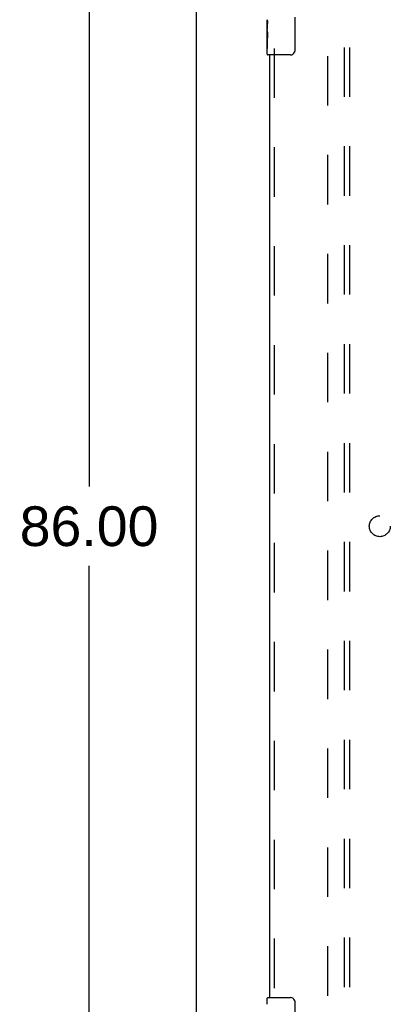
# Model space of a CAD drawing. Header units: inches. Extents: x 0 to 215, y 0 to 139.
# Tile 3 of 14: x 62 to 71, y 38 to 62. Entities that reach past the tile are written whole.
import ezdxf

# ---------------------------------------------------------------- set-up
doc = ezdxf.new("R2010")
doc.units = ezdxf.units.IN
doc.header["$LTSCALE"] = 11.804375
doc.header["$MEASUREMENT"] = 0
doc.linetypes.add('HIDDEN', pattern=[0.2, 0.1, -0.1])
doc.layers.get('0').update_dxf_attribs({"linetype": 'CONTINUOUS'})
for name, color, linetype in [('DEFAULT_2', 8, 'HIDDEN'), ('DIMENSIONS', 7, 'CONTINUOUS'), ('DOOR_ASSEMBLY', 7, 'CONTINUOUS'), ('SUBPANEL', 7, 'CONTINUOUS')]:
    doc.layers.add(name, color=color, linetype=linetype)
doc.styles.get("Standard").update_dxf_attribs({"font": 'arial.ttf'})
doc.dimstyles.new('DIMSTYLE_1', dxfattribs={"dimtxt": 0.946875, "dimasz": 1.2625, "dimexe": 0.09, "dimexo": 0.07, "dimgap": 0.0375, "dimtad": 0, "dimtih": 1, "dimtoh": 1, "dimzin": 4, "dimdsep": 46, "dimtxsty": 'Standard', "dimblk": '_FILLED', "dimblk1": '_FILLED', "dimblk2": '_FILLED', "dimcen": 0.09, "dimadec": 3, "dimazin": 1, "dimtfac": 1, "dimtdec": 3, "dimtofl": 0, "dimtmove": 0, "dimatfit": 3, "dimldrblk": '_FILLED', "dimfxl": 0, "dimtolj": 1, "dimtzin": 4, "dimarcsym": 0})

# ---------------------------------------------------------------- blocks, each defined once
blk = doc.blocks.new('_FILLED')
at = {"color": 0, "linetype": 'ByBlock'}
blk.add_solid([(0, 0), (-1, 0.2), (-1, -0.2)], dxfattribs=at)
blk = doc.blocks.new('*D15')
at = {"layer": 'DIMENSIONS', "color": 2, "linetype": 'Continuous'}
for p, q in [((65.304, 92.769), (62.38, 92.769)), ((63.516, 92.769), (63.516, 50.716)), ((63.516, 6.769), (63.516, 48.822)), ((65.304, 6.769), (62.38, 6.769))]:
    blk.add_line(p, q, dxfattribs=at)
at = {"layer": 'DIMENSIONS', "color": 2, "linetype": 'Continuous', "xscale": 1.2625, "yscale": 1.2625, "zscale": 1.2625}
for p, rotation in [((63.516, 92.769), 90), ((63.516, 6.769), 270)]:
    blk.add_blockref('_FILLED', p, dxfattribs=dict(at, rotation=rotation))
at = {"layer": 'DIMENSIONS', "color": 2, "linetype": 'Continuous', "insert": (63.516, 50.243), "char_height": 0.9469, "width": 3.30878, "attachment_point": 2, "line_spacing_factor": 0.9}
blk.add_mtext('86.00', dxfattribs=at)

msp = doc.modelspace()

# ---------------------------------------------------------------- linework, layer by layer
at = {"color": 3, "linetype": 'Continuous'}
msp.add_line((66.075, 6.873), (66.075, 92.665), dxfattribs=at)
at = {"layer": 'DEFAULT_2', "color": 8, "linetype": 'HIDDEN'}
msp.add_line((69.2, 89.321), (69.2, 10.217), dxfattribs=at)
at = {"layer": 'DOOR_ASSEMBLY', "color": 7, "linetype": 'Continuous'}
for p, q in [((67.765, 61.601), (67.765, 61.858)), ((68.42, 61.919), (68.42, 61.119)), ((67.771, 61.802), (67.765, 61.802)), ((67.765, 61.634), (67.772, 61.634)), ((67.765, 61.034), (67.765, 61.598)), ((67.767, 61.571), (67.765, 61.571)), ((67.767, 61.574), (67.769, 61.552)), ((67.772, 61.634), (67.772, 61.771)), ((67.765, 61.44), (67.771, 61.44)), ((67.765, 61.404), (67.772, 61.404)), ((67.765, 61.341), (67.772, 61.341)), ((67.772, 61.173), (67.772, 61.404)), ((67.765, 61.173), (67.772, 61.173)), ((68.32, 61.019), (67.78, 61.019)), ((67.765, 38.359), (67.765, 38.504)), ((67.78, 38.519), (68.32, 38.519)), ((68.42, 38.419), (68.42, 37.619))]:
    msp.add_line(p, q, dxfattribs=at)
at = {"layer": 'DOOR_ASSEMBLY', "color": 8, "linetype": 'HIDDEN'}
msp.add_line((67.929, 61.174), (67.929, 38.364), dxfattribs=at)
at = {"layer": 'DOOR_ASSEMBLY', "color": 3, "linetype": 'Continuous'}
msp.add_line((67.825, 38.519), (67.825, 61.019), dxfattribs=at)
at = {"layer": 'DOOR_ASSEMBLY', "color": 7, "linetype": 'Continuous'}
for points in [[(67.765, 61.858), (67.766, 61.855), (67.766, 61.85), (67.767, 61.845), (67.768, 61.832)], [(67.768, 61.832), (67.769, 61.824), (67.77, 61.816), (67.771, 61.807)], [(67.771, 61.807), (67.771, 61.798), (67.772, 61.789), (67.772, 61.78), (67.772, 61.771)], [(67.765, 61.601), (67.766, 61.593), (67.766, 61.584), (67.767, 61.574)], [(67.769, 61.552), (67.77, 61.54), (67.771, 61.528), (67.771, 61.515), (67.772, 61.503), (67.772, 61.49), (67.772, 61.477), (67.772, 61.464), (67.772, 61.452), (67.771, 61.439), (67.771, 61.427), (67.77, 61.415)], [(68.42, 61.119), (68.42, 61.113), (68.42, 61.107), (68.419, 61.101), (68.417, 61.095), (68.416, 61.089), (68.414, 61.083)], [(68.414, 38.455), (68.416, 38.45), (68.417, 38.444), (68.419, 38.438), (68.42, 38.432), (68.42, 38.425), (68.42, 38.419)]]:
    msp.add_lwpolyline(points, dxfattribs=at)
for centre, radius, start, end in [((67.78, 61.034), 0.015, 180, 270), ((68.32, 61.119), 0.1, 270, 338.7946), ((67.78, 38.504), 0.015, 90, 180), ((68.32, 38.419), 0.1, 21.1999, 90)]:
    msp.add_arc(centre, radius, start, end, dxfattribs=at)
msp.add_ellipse((68.028, 61.435), major_axis=(0.263, 0), ratio=0.432808, start_param=3.141593, end_param=3.321581, dxfattribs=at)
at = {"layer": 'SUBPANEL', "color": 8, "linetype": 'HIDDEN'}
for p, q in [((69.607, 12.8), (69.607, 86.738)), ((69.732, 12.8), (69.732, 86.738))]:
    msp.add_line(p, q, dxfattribs=at)
msp.add_circle((70.45, 49.769), 0.25, dxfattribs=at)

# ---------------------------------------------------------------- dimensions: what is measured, and where the dimension line sits
at = {"layer": 'DIMENSIONS', "color": 2, "linetype": 'Continuous'}
dim = msp.add_linear_dim(base=(63.516, 6.769), p1=(65.374, 92.769), p2=(65.374, 6.769), angle=270, dimstyle='DIMSTYLE_1', dxfattribs=at)
dim.commit()
dim.dimension.update_dxf_attribs({"geometry": '*D15', "text_midpoint": (63.51, 49.764), "dimtype": 160})

doc.saveas('drawing.dxf')
